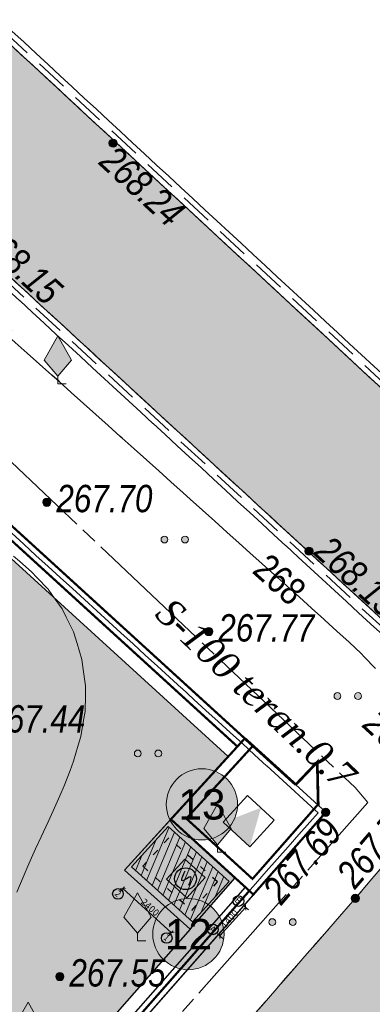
# Model space of a CAD drawing. Header units: inches. Extents: x -416310 to 1286511, y -34262 to 944600.
# Tile 45 of 84: x 188133 to 200997, y 152681 to 188658. Entities that reach past the tile are written whole.
import ezdxf
from ezdxf.enums import TextEntityAlignment as Align

# ---------------------------------------------------------------- set-up
doc = ezdxf.new("R2010")
doc.units = ezdxf.units.IN
doc.header["$MEASUREMENT"] = 0
for name, pattern in [('ACAD_ISO03W100', [30, 12, -18]), ('Auto_Street_NotBorder_Line_m1', [3, 1.5, -1.5]), ('Commnctn_Waterpipes_Line_Unground_m1', [10, 8, -0.5, 1, -0.5]), ('Fence_Stone_Contour_Mr1m_m1', [1, 1, 0]), ('Hydrotech_Tray_Gutter_m1', [1, 1, 0]), ('Hydrotech_Tray_Water_m1', [3, 2, -1]), ('Relef_Horizontal_Basic_m1', [1, 1, 0]), ('Relef_Horizontal_Bold_m1', [1, 1, 0])]:
    doc.linetypes.add(name, pattern=pattern)
doc.layers.get('Defpoints').update_dxf_attribs({"color": 4, "lineweight": 30})
for name, color, linetype in [('(002) Рамка', 7, 'Continuous'), ('Номер пп.', 7, 'Continuous'), ('Штрих Железобетона', 7, 'Continuous')]:
    doc.layers.add(name, color=color, linetype=linetype)
for name, color, linetype, lineweight in [('.', 7, 'Continuous', 15), ('wall', 7, 'Continuous', 5), ('ПЛАНИРОВКА', 7, 'Continuous', 30), ('Цоколь', 7, 'Continuous', 9), ('Экспликация', 7, 'Continuous', 30)]:
    doc.layers.add(name, color=color, linetype=linetype, lineweight=lineweight)
for name, color, linetype, lineweight, true_color in [('AUTO#_ROADS_EXIST_L', 7, 'Continuous', 15, 0x000000), ('COMMN_OBJCT_WATER_L', 7, 'Continuous', 15, 0x000000), ('COMMN_OBJCT_WATER_T', 7, 'Continuous', 15, 0x000000), ('GREEN_VGTAT_#####_B', 7, 'Continuous', 15, 0x000000), ('GREEN_VGTAT_SRVEY_B', 7, 'Continuous', 15, 0x000000)]:
    doc.layers.add(name, color=color, linetype=linetype, lineweight=lineweight, true_color=true_color)
for name, color, linetype, true_color in [('FENCE_GRDRL_#####_L', 7, 'Continuous', 0x000000), ('HYDRO_TECHN_CNSTR_L', 7, 'Continuous', 0x000000), ('RELEF_HRZNT_BASIC_L', 7, 'Continuous', 0x000000), ('RELEF_HRZNT_BOLD#_L', 7, 'Continuous', 0x000000), ('RELEF_HRZNT_INSCR_B', 7, 'Continuous', 0x000000), ('RELEF_POINT_PICKT_B', 7, 'Continuous', 0x000000), ('RELEF_POINT_PICKT_T', 7, 'Continuous', 0x000000)]:
    doc.layers.add(name, color=color, linetype=linetype, true_color=true_color)
doc.styles.add('ARIAL', font='arial.ttf')
doc.styles.add('Tahoma', font='tahoma.ttf')
doc.styles.add('БМ-431 (Times New Roman К)', font='timesi.ttf', dxfattribs={"height": 1})
doc.styles.add('Д-431 (Arial Narrow К)', font='ARIALNI.TTF', dxfattribs={"height": 1})
doc.styles.add('Р-131 (Arial Narrow)', font='ARIALN.TTF', dxfattribs={"height": 1})
doc.styles.add('Санжар', font='tahoma.ttf')
doc.styles.add('Юлия', font='times.ttf')
doc.linetypes.add('Fence_Stone_Mr1m_04_m1', pattern='A,8,[1,Topography.shx,S=0.4,R=90,X=0,Y=0],0', length=8)
doc.linetypes.add('FENCELINE1', pattern='A,6.35,-2.54,[133,ltypeshp.shx,S=2.54,R=0,X=-2.54,Y=0],-2.54,25.4', length=36.83)
doc.dimstyles.new('Санжар', dxfattribs={"dimtxt": 250, "dimasz": 140, "dimexe": 140, "dimexo": 70, "dimgap": 30, "dimtad": 1, "dimdec": 0, "dimtxsty": 'Санжар', "dimblk": 'OBLIQUE', "dimcen": 0, "dimclrd": 256, "dimclre": 256, "dimclrt": 12, "dimadec": 0, "dimazin": 0, "dimtfac": 1, "dimtdec": 0, "dimtmove": 1, "dimatfit": 3, "dimldrblk": 'OBLIQUE', "dimfxl": 0, "dimlwd": 13, "dimlwe": 13, "dimarcsym": 0})

# ---------------------------------------------------------------- blocks, each defined once
blk = doc.blocks.new('GreenMulberry_m1')
at = {"layer": 'GREEN_VGTAT_SRVEY_B', "linetype": 'Continuous', "lineweight": 13, "true_color": 0xfffffe}
blk.add_hatch(color=7, dxfattribs=at).paths.add_polyline_path([(0, 0.541), (1, 1.727), (0, 3.5), (-1, 1.727)])
at = {"layer": 'GREEN_VGTAT_SRVEY_B', "color": 18, "linetype": 'Continuous', "lineweight": 13, "true_color": 0x000000}
for p, q in [((-1, 1.727), (0, 3.5)), ((0, 3.5), (1, 1.727))]:
    blk.add_line(p, q, dxfattribs=at)
for points in [[(-1, 1.727), (0, 0.541), (1, 1.727)], [(0.6, 0), (0, 0), (0, 0.541)]]:
    blk.add_lwpolyline(points, dxfattribs=at)
blk = doc.blocks.new('GreenSubshrub_m1')
at = {"layer": 'GREEN_VGTAT_#####_B', "linetype": 'Continuous', "lineweight": 13, "true_color": 0x000000}
h = blk.add_hatch(color=18, dxfattribs=at)
h.paths.add_polyline_path([(-1, 0, 1), (-0.5, 0, 1)])
h.paths.add_polyline_path([(1, 0, 1), (0.5, 0, 1)])
at = {"layer": 'GREEN_VGTAT_#####_B', "color": 18, "linetype": 'Continuous', "lineweight": 13, "true_color": 0x000000}
for centre in [(-0.75, 0), (0.75, 0)]:
    blk.add_circle(centre, 0.25, dxfattribs=at)
blk = doc.blocks.new('PointHight_m1')
at = {"layer": 'RELEF_POINT_PICKT_B', "linetype": 'Continuous', "lineweight": 15, "true_color": 0x000000}
h = blk.add_hatch(color=18, dxfattribs=at)
edge = h.paths.add_edge_path()
edge.add_arc((0, 0), 0.3, 0, 360)
at = {"layer": 'RELEF_POINT_PICKT_B', "color": 18, "linetype": 'Continuous', "lineweight": 15, "true_color": 0x000000}
blk.add_circle((0, 0), 0.3, dxfattribs=at)
blk.add_point((0, 0), dxfattribs=at)
blk = doc.blocks.new('HorizntInscr_m1-flat-2')
at = {"color": 18, "linetype": 'Continuous', "lineweight": -3}
blk.add_wipeout([(-386, 1106), (1160, -291), (379, -1155), (-1167, 243)], dxfattribs=at).dxf.layer = 'RELEF_HRZNT_INSCR_B'
at = {"layer": 'RELEF_HRZNT_INSCR_B', "color": 34, "linetype": 'Continuous', "lineweight": 15, "true_color": 0xa55200, "style": 'Р-131 (Arial Narrow)'}
blk.add_attdef('Visota', text='', height=1000, rotation=317.8833, dxfattribs=at).set_placement((3, 2), align=Align.MIDDLE_CENTER)
blk = doc.blocks.new('55653')
at = {"layer": 'AUTO#_ROADS_EXIST_L', "color": 18, "linetype": 'Auto_Street_NotBorder_Line_m1', "lineweight": 15, "ltscale": 600, "true_color": 0x000000, "flags": 128}
blk.add_lwpolyline([(-63389, 136769), (-55999, 145265), (-42963, 160253), (-39644, 164161), (-39032, 165898), (-39042, 167200)], dxfattribs=at)
at = {"layer": 'RELEF_HRZNT_BASIC_L', "color": 34, "linetype": 'Relef_Horizontal_Basic_m1', "lineweight": 15, "ltscale": 600, "true_color": 0xa55200}
blk.add_lwpolyline([(-55315, 160477), (-54879, 161516), (-54429, 162502), (-53989, 163447), (-53585, 164364), (-53241, 165266), (-52980, 166167), (-52827, 167078), (-52807, 168013), (-52944, 168984), (-53249, 169991), (-53660, 170830), (-54168, 171543), (-54763, 172172), (-55436, 172759)], dxfattribs=at)
at = {"layer": 'GREEN_VGTAT_#####_B', "color": 18, "true_color": 0x000000, "xscale": 500, "yscale": 500, "zscale": 500}
for p in [(-49552, 173362, -353246), (-43241, 167642, -353246), (-50527, 165544, -353246), (-45620, 159381, -353246)]:
    blk.add_blockref('GreenSubshrub_m1', p, dxfattribs=at)
at = {"layer": 'GREEN_VGTAT_SRVEY_B', "color": 18, "true_color": 0x000000, "xscale": 500, "yscale": 500, "zscale": 500}
for p in [(-53819, 179056, -353246), (-47991, 161939, -353246), (-50907, 158702, -353246), (-54902, 154709, -353246)]:
    blk.add_blockref('GreenMulberry_m1', p, dxfattribs=at)
at = {"layer": 'RELEF_POINT_PICKT_B', "color": 18, "true_color": 0x000000, "xscale": 500, "yscale": 500, "zscale": 500}
for p in [(-51802, 187843, -85006), (-54220, 174724, -85544), (-44655, 172936, -85121), (-48311, 169999, -85480), (-44044, 163395, -85555), (-42963, 160253, -85493), (-53744, 157393, -85696)]:
    blk.add_blockref('PointHight_m1', p, dxfattribs=at)
at = {"layer": 'RELEF_POINT_PICKT_T', "color": 18, "true_color": 0x000000, "style": 'Д-431 (Arial Narrow К)'}
for s, rotation, p in [('268.24', 317.392, (-52024, 187462)), ('268.15', 317.392, (-56489, 184613)), ('268.13', 317.392, (-44186, 173205)), ('267.92', 317.392, (-42402, 166895)), ('267.75', 49.3834, (-43352, 160881)), ('267.69', 49.3834, (-46043, 160296))]:
    blk.add_text(s, height=1000, rotation=rotation, dxfattribs=at).set_placement(p, align=Align.MIDDLE_LEFT)
for s, p in [('267.77', (-59021, 180522)), ('267.70', (-53870, 174859)), ('267.77', (-47961, 170134)), ('267.44', (-56320, 166809)), ('267.55', (-53394, 157528))]:
    blk.add_text(s, height=1000, dxfattribs=at).set_placement(p, align=Align.MIDDLE_LEFT)
blk.add_blockref('HorizntInscr_m1-flat-2', (-45724, 171903)).add_auto_attribs({'Visota': '268'})
at = {"layer": 'COMMN_OBJCT_WATER_L', "color": 5, "linetype": 'Commnctn_Waterpipes_Line_Unground_m1', "lineweight": 15, "ltscale": 600, "true_color": 0x0000ff, "flags": 128}
blk.add_lwpolyline([(-87124, 227444), (-97646, 216128), (-42975, 164297), (-42509, 163757), (-130133, 64665)], dxfattribs=at)
at = {"layer": 'FENCE_GRDRL_#####_L', "color": 18, "linetype": 'Fence_Stone_Mr1m_04_m1', "lineweight": 13, "ltscale": 600, "true_color": 0x000000, "flags": 128}
blk.add_lwpolyline([(-66263, 138109), (-44044, 163395), (-103566, 217771), (-119220, 200739), (-143919, 173702)], dxfattribs=at)
at = {"layer": 'FENCE_GRDRL_#####_L', "color": 18, "linetype": 'Fence_Stone_Contour_Mr1m_m1', "lineweight": 13, "ltscale": 600, "true_color": 0x000000, "flags": 128}
blk.add_lwpolyline([(-66413, 138241), (-44323, 163380), (-103553, 217489), (-119072, 200604), (-143771, 173568)], dxfattribs=at)
at = {"layer": 'HYDRO_TECHN_CNSTR_L', "color": 18, "linetype": 'Hydrotech_Tray_Gutter_m1', "lineweight": 15, "ltscale": 600, "true_color": 0x000000, "flags": 128}
for points in [[(-92715, 233373), (-93980, 229648), (-91052, 224388), (-76058, 210470), (-27667, 165584), (-19996, 158848)], [(-92336, 233245), (-93544, 229688), (-90733, 224638), (-75784, 210763), (-27399, 165881), (-19732, 159149)], [(-39046, 167728), (-79678, 205195), (-94839, 219506), (-98383, 223369), (-99514, 224233), (-102473, 224356), (-106788, 222961), (-117039, 211833), (-139337, 187726), (-156757, 169166), (-178611, 145868), (-188871, 135209)], [(-39317, 167434), (-79950, 204903), (-95124, 219225), (-98654, 223073), (-99657, 223838), (-102418, 223953), (-106565, 222613), (-116745, 211562), (-139044, 187454), (-156465, 168893), (-178321, 145593), (-188583, 134931)]]:
    blk.add_lwpolyline(points, dxfattribs=at)
at = {"layer": 'HYDRO_TECHN_CNSTR_L', "color": 3, "linetype": 'Hydrotech_Tray_Water_m1', "lineweight": 25, "ltscale": 600, "true_color": 0x00ff00, "flags": 128}
for points in [[(-92526, 233309), (-93762, 229668), (-90892, 224513), (-75921, 210617), (-27533, 165733), (-19864, 158999)], [(-39181, 167581), (-79814, 205049), (-94981, 219366), (-98518, 223221), (-99585, 224036), (-102445, 224155), (-106676, 222787), (-116892, 211698), (-139190, 187590), (-156611, 169030), (-178466, 145731), (-188727, 135070)]]:
    blk.add_lwpolyline(points, dxfattribs=at)
at = {"layer": 'RELEF_HRZNT_BOLD#_L', "color": 34, "linetype": 'Relef_Horizontal_Bold_m1', "lineweight": 30, "ltscale": 600, "true_color": 0xa55200}
blk.add_lwpolyline([(-42224, 168645), (-42751, 169197), (-43189, 169607), (-44115, 170450), (-45471, 171676), (-47200, 173232), (-49243, 175067), (-51541, 177128), (-54038, 179365), (-56674, 181726), (-59392, 184158), (-62133, 186610), (-64839, 189031), (-67453, 191369), (-69917, 193572)], dxfattribs=at)
at = {"layer": 'COMMN_OBJCT_WATER_T', "color": 18, "linetype": 'Continuous', "true_color": 0x000000, "style": 'БМ-431 (Times New Roman К)'}
blk.add_text('S-100 teran.0.7', height=1000, rotation=316.5276, dxfattribs=at).set_placement((-46587, 167722), align=Align.MIDDLE)
blk = doc.blocks.new('6h65')
h = blk.add_hatch(color=256)
h.dxf.hatch_style = 1
h.paths.add_polyline_path([(-25754, -209977), (-24710, -209576), (-25015, -210652)])
at = {"elevation": 1103396}
blk.add_lwpolyline([(-25754, -209977), (-25015, -210652), (-24341, -209914), (-25079, -209239)], close=True, dxfattribs=at)
blk = doc.blocks.new('55555')
at = {"layer": 'Штрих Железобетона'}
h = blk.add_hatch(color=2, dxfattribs=at)
h.dxf.hatch_style = 1
h.paths.add_polyline_path([(-26004, -208394), (-26743, -207719), (-27417, -208458), (-26679, -209132)])
at = {"elevation": 1103396}
blk.add_lwpolyline([(-26004, -208394), (-26743, -207719), (-27417, -208458), (-26679, -209132)], close=True, dxfattribs=at)
at = {"color": 6}
blk.add_circle((-26721, -208437, 1103396), 399, dxfattribs=at)
blk.add_spline([(-26600, -208667, 1103396), (-26534, -208368, 1103396), (-26835, -208513, 1103396), (-26740, -208152, 1103396)], degree=3, dxfattribs=at)
blk = doc.blocks.new('_Oblique')
at = {"color": 0, "linetype": 'ByBlock', "lineweight": -2}
blk.add_line((-0.5, -0.5), (0.5, 0.5), dxfattribs=at)
blk = doc.blocks.new('*D56')
at = {"lineweight": 13, "transparency": 16777216}
for p, q in [((-700398, 4079216), (-700603, 4079118)), ((-699360, 4077053), (-699565, 4076954))]:
    blk.add_line(p, q, dxfattribs=at)
at = {"linetype": 'Continuous', "lineweight": 13, "transparency": 16777216}
blk.add_line((-699439, 4077015), (-700477, 4079179), dxfattribs=at)
at = {"layer": 'Defpoints', "color": 0, "transparency": 16777216}
for p in [(-700477, 4079179), (-700335, 4079247), (-699297, 4077083)]:
    blk.add_point(p, dxfattribs=at)
at = {"lineweight": 13, "transparency": 16777216, "xscale": 140, "yscale": 140, "zscale": 140}
for p, rotation in [((-700477, 4079179), 115.6288201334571), ((-699439, 4077015), 295.6288201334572)]:
    blk.add_blockref('_Oblique', p, dxfattribs=dict(at, rotation=rotation))
at = {"color": 12, "transparency": 16777216, "insert": (-699814, 4078166), "char_height": 250, "attachment_point": 5, "rotation": 295.6288, "style": 'Санжар'}
blk.add_mtext('2400', dxfattribs=at)
blk = doc.blocks.new('*D57')
at = {"linetype": 'Continuous', "lineweight": 13, "transparency": 16777216}
blk.add_line((-697851, 4076244), (-696589, 4076849), dxfattribs=at)
at = {"lineweight": 13, "transparency": 16777216}
for p, q in [((-696636, 4076948), (-696528, 4076723)), ((-697898, 4076343), (-697790, 4076117))]:
    blk.add_line(p, q, dxfattribs=at)
at = {"layer": 'Defpoints', "color": 0, "transparency": 16777216}
for p in [(-696666, 4077011), (-696589, 4076849), (-697929, 4076406)]:
    blk.add_point(p, dxfattribs=at)
at = {"lineweight": 13, "transparency": 16777216, "xscale": 140, "yscale": 140, "zscale": 140}
for p, rotation in [((-696589, 4076849), 25.62882013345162), ((-697851, 4076244), 205.6288201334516)]:
    blk.add_blockref('_Oblique', p, dxfattribs=dict(at, rotation=rotation))
at = {"color": 12, "transparency": 16777216, "insert": (-697289, 4076691), "char_height": 250, "attachment_point": 5, "rotation": 25.6288, "style": 'Санжар'}
blk.add_mtext('1400', dxfattribs=at)
blk = doc.blocks.new('нум1')
at = {"layer": 'Номер пп.', "ltscale": 100, "true_color": 0xffffff}
h = blk.add_hatch(color=7, dxfattribs=at)
edge = h.paths.add_edge_path()
edge.add_arc((0, 0), 3.515, 0, 360)
at = {"layer": 'Номер пп.', "color": 18, "lineweight": 15, "true_color": 0x000000}
blk.add_circle((0, 0), 3.515, dxfattribs=at)
at = {"layer": 'Номер пп.', "color": 0, "ltscale": 100, "style": 'Юлия'}
blk.add_attdef('ЦИФРА', text='', height=4, dxfattribs=at).set_placement((0, 0), align=Align.MIDDLE_CENTER)
blk = doc.blocks.new('ujyyyry')
at = {"layer": '.'}
h = blk.add_hatch(dxfattribs=at)
h.set_pattern_fill('ANSI31', color=1, scale=80)
h.set_pattern_definition([(45, (0, 0), (-179.605122, 179.605122), [])])
h.paths.add_polyline_path([(-698588.4, 4077088.9), (-699886.1, 4079793.8), (-698084, 4080658.3), (-696786.3, 4077953.5)])
at = {"linetype": 'ByBlock', "lineweight": 30}
blk.add_lwpolyline([(-698588.4, 4077088.9), (-699886.1, 4079793.8), (-698084, 4080658.3), (-696786.3, 4077953.5)], close=True, dxfattribs=at)
at = {"layer": 'wall', "color": 4, "linetype": 'ACAD_ISO03W100', "lineweight": 25, "ltscale": 20}
blk.add_lwpolyline([(-697186.4, 4078095.3), (-698224.5, 4080259.2), (-699486.8, 4079653.6), (-698448.7, 4077489.7)], close=True, dxfattribs=at)
at = {"layer": 'wall', "color": 5, "linetype": 'ByBlock', "lineweight": 25, "ltscale": 100}
for centre in [(-700713.8, 4079064.9), (-696738.2, 4077160.9), (-699675.7, 4076901.1), (-698000.4, 4076555.4)]:
    blk.add_circle(centre, 194.4, dxfattribs=at)
at = {"color": 1, "lineweight": 18, "style": 'Tahoma'}
for s, p in [('2', (-700853.2, 4079099.5)), ('1', (-699817.9, 4076941.5)), ('Б', (-696889.9, 4077221.2)), ('А', (-698146.1, 4076603))]:
    blk.add_text(s, height=237.6, rotation=295.62882, dxfattribs=at).set_placement(p)
for p1, p2, distance, picture, middle in [((-699296.7, 4077082.9), (-700334.8, 4079246.8), 157.8, '*D56', (-699813.6, 4078165.9)), ((-697928.7, 4076405.9), (-696666.5, 4077011.5), -180.1, '*D57', (-697288.9, 4076690.7))]:
    dim = blk.add_aligned_dim(p1=p1, p2=p2, distance=distance, dimstyle='Санжар')
    dim.commit()
    dim.dimension.update_dxf_attribs({"geometry": picture, "text_midpoint": middle})

msp = doc.modelspace()

# ---------------------------------------------------------------- hatches: boundary and pattern name
at = {"layer": 'Штрих Железобетона', "true_color": 0x969696}
h = msp.add_hatch(dxfattribs=at)
h.set_pattern_fill('ANSI33', color=252, scale=100, angle=49.68473873)
h.set_pattern_definition([(94.68474, (243342.1, -3697.8), (-632.8786, -51.8624), []), (94.68474, (243632.6, -3355.43), (-632.8786, -51.8624), [317.5, -158.75])])
h.paths.add_polyline_path([(219726.7522, 150330.807), (211529.5591, 157870.6175), (208830.5591, 157752.6175), (207075.5591, 157175.6175), (203463.5591, 153141.6175), (191779.5591, 139723.6175), (183637.5591, 130540.6175), (171212.5591, 116269.6175), (157295.5591, 100588.6175), (140749.5591, 81506.6175), (124845.7974, 63964.093), (125043.5591, 63211.6175), (120034.1209, 57835.065), (110270.994, 66931.5595), (107951.5591, 69226.6175), (97686.5591, 78559.6175), (80048.5591, 94536.6175), (52939.5591, 118573.6175), (48881.9647, 122249.2167), (47097.616, 122928.6015), (41489.6623, 117960.5956), (36469.6365, 123051.1849), (59157.5591, 145424.6175), (80952.5591, 168643.6175), (99264.5591, 188150.6175), (120003.5591, 210673.6175), (131251.5591, 222756.6175), (133139.4069, 228816.5456), (132475.065, 231845.9707), (150627.1986, 229675.4977), (149362.6111, 225950.2987), (152290.5591, 220690.6175), (167284.5591, 206772.6175), (215675.5591, 161886.6175), (223692.3005, 154846.4072)])
h.paths.add_polyline_path([(119804.5591, 66001.6175), (121117.5591, 66248.6175), (137816.5591, 84927.6175), (154876.5591, 104590.6175), (166715.5591, 118096.6175), (179953.5591, 133071.6175), (187343.5591, 141567.6175), (200379.5591, 156555.6175), (203698.5591, 160463.6175), (204310.1718, 162200.1597), (204296.5591, 164030.6175), (163664.5591, 201497.6175), (148503.5591, 215808.6175), (144959.2842, 219671.5143), (143828.011, 220534.9435), (140869.474, 220658.1505), (136554.5591, 219263.6175), (126303.5591, 208135.6175), (104005.5591, 184028.6175), (86585.5591, 165468.6175), (64731.5591, 142170.6175), (54470.9689, 131510.8251), (54095.8361, 130073.5887), (54721.059, 127449.07), (56095.5591, 124044.6175), (82895.5591, 98997.6175), (111337.5591, 74191.6175), (112202.5591, 73419.6175)], flags=16)
at = {"layer": 'Штрих Железобетона', "true_color": 0x90ca77}
h = msp.add_hatch(color=73, dxfattribs=at)
h.dxf.hatch_style = 1
h.paths.add_polyline_path([(165213.5333, 155330.0325), (181302.5339, 154010.7941), (186479.4946, 159701.0426), (182100.9958, 163684.5798), (186913.3471, 168952.3592), (168751.1363, 185544.3482), (164014.7033, 180359.6717), (164339.1059, 182621.5714), (168239.995, 186851.9855), (195738.8813, 161730.5271), (191953.1567, 157586.5316), (194347.5447, 155426.6597), (176403.4838, 135005.69), (176320.1425, 134913.2056), (164062.1032, 141379.8508), (164236.4413, 143492.0481), (164318.7802, 144489.627), (164544.3919, 147223.0323), (173680.2439, 146729.4823), (173574.8206, 144778.046), (182327.2266, 144305.2111), (182687.1774, 150968.0761), (173934.7714, 151440.911), (173823.2439, 149376.4823), (169970.5591, 149584.6175), (164762.5368, 149865.9727)])
edge = h.paths.add_edge_path(flags=17)
edge.add_line((128766.6232, 125475.3074), (127731.678, 118259.1458))
edge.add_line((127731.678, 118259.1458), (126444.8453, 118443.7039))
edge.add_line((126444.8453, 118443.7039), (125520.635, 111999.6419))
edge.add_line((125520.635, 111999.6419), (125020.9057, 108515.2764))
edge.add_line((125020.9057, 108515.2764), (111021.7879, 121094.0871))
edge.add_arc((113372.6043, 123701.6888), 3510.8297, 171.93263841, 227.96457134, ccw=False)
edge.add_line((109896.5187, 124194.389), (111699.0683, 136762.6771))
edge.add_line((111699.0683, 136762.6771), (114170.9009, 136408.1657))
edge.add_line((114170.9009, 136408.1657), (113957.9492, 134923.3588))
edge.add_line((113957.9492, 134923.3588), (115244.7819, 134738.8007))
edge.add_line((115244.7819, 134738.8007), (114030.9573, 126275.4013))
edge.add_line((114030.9573, 126275.4013), (121504.4854, 125203.5444))
edge.add_line((121504.4854, 125203.5444), (121689.0436, 126490.3771))
edge.add_line((121689.0436, 126490.3771), (128766.6232, 125475.3074))
edge = h.paths.add_edge_path()
edge.add_line((114383.8526, 137892.9726), (111912.02, 138247.484))
edge.add_line((111912.02, 138247.484), (112714.138, 143840.2567))
edge.add_arc((116178.6874, 143343.3695), 3500, 81.83827018, 171.83827018, ccw=False)
edge.add_line((116675.5747, 146807.9189), (123255.3732, 145864.2412))
edge.add_line((123255.3732, 145864.2412), (122673.3052, 141805.769))
edge.add_line((122673.3052, 141805.769), (116387.6226, 142707.2645))
edge.add_line((116387.6226, 142707.2645), (115883.6369, 139193.2214))
edge.add_line((115883.6369, 139193.2214), (114596.8043, 139377.7796))
edge.add_line((114596.8043, 139377.7796), (114383.8526, 137892.9726))
h.paths.add_polyline_path([(131520.7983, 144678.8102), (130938.7304, 140620.3379), (124653.0478, 141521.8334), (125235.1157, 145580.3057)])
h.paths.add_polyline_path([(146525.6856, 139698.1518), (150348.6218, 139149.8645), (149113.5021, 130537.9844), (142293.3668, 131516.1313), (137985.3158, 132133.994), (138709.3515, 137182.3375), (137323.5317, 137381.0924), (138019.1739, 142231.4617), (142255.823, 141623.8395), (142071.2648, 140337.0068)])
edge = h.paths.add_edge_path()
edge.add_line((113167.3094, 173122.5128), (119310.1349, 172241.506))
edge.add_line((119310.1349, 172241.506), (119097.1832, 170756.6991))
edge.add_line((119097.1832, 170756.6991), (120384.0159, 170572.1409))
edge.add_line((120384.0159, 170572.1409), (119340.5526, 163296.587))
edge.add_line((119340.5526, 163296.587), (124388.8962, 162572.5513))
edge.add_line((124388.8962, 162572.5513), (124204.338, 161285.7187))
edge.add_line((124204.338, 161285.7187), (125441.6771, 161108.2589))
edge.add_line((125441.6771, 161108.2589), (124618.2639, 155367.0055))
edge.add_line((124618.2639, 155367.0055), (121235.9982, 155852.0916))
edge.add_line((121235.9982, 155852.0916), (118615.6502, 158242.2006))
edge.add_line((118615.6502, 158242.2006), (110790.4497, 165379.8334))
edge.add_arc((113149.1098, 167965.7031), 3500, 137.05487217, 227.63098815, ccw=False)
edge.add_line((110587.087, 170350.2448), (113167.3094, 173122.5128))
h.paths.add_polyline_path([(136693.5001, 189902.5115), (135769.2898, 183458.4494), (137056.1225, 183273.8913), (136063.7676, 176354.6911), (134895.7195, 176522.2131), (135080.2776, 177809.0457), (130625.8569, 178447.9008), (130441.2988, 177161.0681), (121512.6598, 178441.6176), (121022.8709, 175026.5617), (119736.0383, 175211.1198), (119523.0866, 173726.3129), (114411.5909, 174459.4059), (122331.2774, 182968.5536), (126568.974, 179024.4183)], flags=17)
h.paths.add_polyline_path([(127421.4197, 160824.3233), (126598.0065, 155083.0699), (132883.6891, 154181.5745), (133891.6604, 161209.6605), (128843.3169, 161933.6963), (128658.7588, 160646.8636)])
h.paths.add_polyline_path([(148822.9586, 156138.5331), (155532.0932, 155176.3059), (154568.9511, 148343.8369), (155861.3382, 148158.4822), (157047.7328, 156435.9074), (157743.6217, 161287.9971), (148241.5997, 162650.7814), (147522.7098, 157638.3174), (149007.5168, 157425.3657)])
edge = h.paths.add_edge_path()
edge.add_line((102739.5473, 123155.4234), (89917.8001, 108884.2211))
edge.add_line((89917.8001, 108884.2211), (84588.5591, 108552.6175))
edge.add_line((84588.5591, 108552.6175), (81442.5293, 105073.165))
edge.add_line((81442.5293, 105073.165), (117991.7267, 72026.338))
edge.add_line((117991.7267, 72026.338), (119492.1312, 71363.5249))
edge.add_line((119492.1312, 71363.5249), (172788.9797, 131088.6714))
edge.add_line((172788.9797, 131088.6714), (163984.3922, 135756.0845))
edge.add_line((163984.3922, 135756.0845), (152181.1118, 137290.1684))
edge.add_line((152181.1118, 137290.1684), (151691.5962, 133875.911))
edge.add_line((151691.5962, 133875.911), (154409.2369, 133485.1646))
edge.add_line((154409.2369, 133485.1646), (154704.6659, 135540.4516))
edge.add_line((154704.6659, 135540.4516), (157133.4537, 135191.3352))
edge.add_line((157133.4537, 135191.3352), (156400.0407, 130089.012))
edge.add_line((156400.0407, 130089.012), (153971.2529, 130438.1284))
edge.add_line((153971.2529, 130438.1284), (154266.9583, 132495.3379))
edge.add_line((154266.9583, 132495.3379), (151549.4604, 132885.0827))
edge.add_line((151549.4604, 132885.0827), (150957.4495, 128758.1761))
edge.add_line((150957.4495, 128758.1761), (142939.4922, 129908.1152))
edge.add_line((142939.4922, 129908.1152), (142428.4081, 126344.5786))
edge.add_line((142428.4081, 126344.5786), (143913.215, 126131.6269))
edge.add_line((143913.215, 126131.6269), (143728.6569, 124844.7942))
edge.add_line((143728.6569, 124844.7942), (150261.8073, 123907.8068))
edge.add_line((150261.8073, 123907.8068), (148089.7002, 108762.7763))
edge.add_line((148089.7002, 108762.7763), (142546.421, 109557.7959))
edge.add_line((142546.421, 109557.7959), (142361.8629, 108270.9632))
edge.add_line((142361.8629, 108270.9632), (137907.4421, 108909.8183))
edge.add_line((137907.4421, 108909.8183), (138034.4614, 109765.232))
edge.add_line((138034.4614, 109765.232), (127442.8387, 111284.2874))
edge.add_line((127442.8387, 111284.2874), (126810.7183, 106907.0527))
edge.add_line((126810.7183, 106907.0527), (133733.7873, 100686.3781))
edge.add_line((133733.7873, 100686.3781), (131060.5022, 97710.8871))
edge.add_line((131060.5022, 97710.8871), (125713.5764, 91760.2245))
edge.add_line((125713.5764, 91760.2245), (116787.4048, 99780.7728))
edge.add_line((116787.4048, 99780.7728), (119794.4318, 103127.3318))
edge.add_arc((117191.0169, 105466.6118), 3500, 318.05894504, 408.06236728)
edge.add_line((119530.1414, 108070.1664), (105120.8648, 121015.9644))
edge.add_line((105120.8648, 121015.9644), (102739.5473, 123155.4234))
edge = h.paths.add_edge_path()
edge.add_line((102322.777, 165882.4931), (109811.8958, 159051.4119))
edge.add_arc((107453.2356, 156465.5422), 3500, 4.33721997, 47.63098815, ccw=False)
edge.add_line((110943.2124, 156730.2349), (110611.4836, 153832.9659))
edge.add_line((110611.4836, 153832.9659), (109968.4439, 149334.4984))
edge.add_line((109968.4439, 149334.4984), (107259.2474, 149722.1545))
edge.add_line((107259.2474, 149722.1545), (108250.7711, 156651.5759))
edge.add_line((108250.7711, 156651.5759), (93402.011, 158776.2695))
edge.add_line((93402.011, 158776.2695), (90994.0248, 141947.6747))
edge.add_line((90994.0248, 141947.6747), (90356.6167, 137493.0467))
edge.add_line((90356.6167, 137493.0467), (96296.1208, 136643.1693))
edge.add_line((96296.1208, 136643.1693), (96933.5289, 141097.7973))
edge.add_line((96933.5289, 141097.7973), (105842.7849, 139822.9811))
edge.add_line((105842.7849, 139822.9811), (106834.3086, 146752.4025))
edge.add_line((106834.3086, 146752.4025), (109543.4636, 146364.7523))
edge.add_line((109543.4636, 146364.7523), (107544.1799, 132393.5479))
edge.add_line((107544.1799, 132393.5479), (91318.7859, 114333.9281))
edge.add_line((91318.7859, 114333.9281), (92492.117, 113245.8422))
edge.add_line((92492.117, 113245.8422), (89614.9581, 110043.4302))
edge.add_line((89614.9581, 110043.4302), (88574.4722, 109987.8548))
edge.add_line((88574.4722, 109987.8548), (84523.3909, 109771.4747))
edge.add_line((84523.3909, 109771.4747), (79891.9959, 113839.2894))
edge.add_line((79891.9959, 113839.2894), (76248.608, 109746.0271))
edge.add_line((76248.608, 109746.0271), (59461.5933, 124828.0681))
edge.add_line((59461.5933, 124828.0681), (95997.9828, 164884.005))
edge.add_line((95997.9828, 164884.005), (98214.4425, 162862.2963))
edge.add_line((98214.4425, 162862.2963), (99798.1144, 164598.5231))
edge.add_line((99798.1144, 164598.5231), (100536.9343, 163924.6202))
edge.add_line((100536.9343, 163924.6202), (102322.777, 165882.4931))
edge = h.paths.add_edge_path()
edge.add_line((159168.4455, 171222.5894), (161154.1951, 185068.2404))
edge.add_line((161154.1951, 185068.2404), (165286.7581, 189549.899))
edge.add_line((165286.7581, 189549.899), (139833.0917, 212802.9578))
edge.add_line((139833.0917, 212802.9578), (102945.2734, 172535.6866))
edge.add_line((102945.2734, 172535.6866), (103032.4483, 172456.1715))
edge.add_arc((105391.1084, 175042.0413), 3500, 227.63098815, 317.05487217)
edge.add_line((107953.1312, 172657.4996), (119769.2546, 185353.0953))
edge.add_line((119769.2546, 185353.0953), (117480.1441, 187483.6303))
edge.add_line((117480.1441, 187483.6303), (134078.7014, 205317.6159))
edge.add_line((134078.7014, 205317.6159), (136455.9052, 203145.9343))
edge.add_line((136455.9052, 203145.9343), (137568.7825, 204364.1314))
edge.add_line((137568.7825, 204364.1314), (135686.1143, 206084.0327))
edge.add_line((135686.1143, 206084.0327), (140498.4656, 211351.8121))
edge.add_line((140498.4656, 211351.8121), (158660.6764, 194759.8231))
edge.add_line((158660.6764, 194759.8231), (153848.3251, 189492.0436))
edge.add_line((153848.3251, 189492.0436), (151965.6569, 191211.9449))
edge.add_line((151965.6569, 191211.9449), (150852.7796, 189993.7479))
edge.add_line((150852.7796, 189993.7479), (149138.8315, 188117.5963))
edge.add_line((149138.8315, 188117.5963), (152828.4019, 187588.4365))
edge.add_line((152828.4019, 187588.4365), (153012.9601, 188875.2691))
edge.add_line((153012.9601, 188875.2691), (157467.3808, 188236.4141))
edge.add_line((157467.3808, 188236.4141), (163303.7351, 187399.3615))
edge.add_line((163303.7351, 187399.3615), (162234.1793, 186239.4556))
edge.add_line((162234.1793, 186239.4556), (159262.5652, 186665.6458))
edge.add_line((159262.5652, 186665.6458), (157090.4581, 171520.6153))
edge.add_line((157090.4581, 171520.6153), (159168.4455, 171222.5894))
h.paths.add_polyline_path([(158983.8873, 169935.7567), (150570.7238, 171142.3765), (150755.2819, 172429.2091), (143410.437, 173482.6101), (142714.7948, 168632.2409), (143704.6661, 168490.2731), (143188.4447, 164890.9159), (157956.5818, 162772.863)])
h.paths.add_polyline_path([(136878.7477, 125827.2113), (137574.3898, 130677.5806), (141454.6853, 130121.0669), (140943.6012, 126557.5303), (139458.7943, 126770.482), (139274.2362, 125483.6493)], flags=17)
h.paths.add_polyline_path([(114077.0288, 153343.021), (113707.9125, 150769.3557), (116704.749, 150339.548), (117091.5725, 152910.3571)])

# ---------------------------------------------------------------- next in the draw order: block references
msp.add_blockref('55653', (243342.1189, -3697.8051))

# ---------------------------------------------------------------- next in the draw order: hatches: boundary and pattern name
at = {"layer": 'Цоколь'}
h = msp.add_hatch(color=153, dxfattribs=at)
h.dxf.hatch_style = 1
h.paths.add_polyline_path([(194347.5447, 155426.6597), (195993.9168, 157300.2888), (193648.0211, 159441.7935), (191953.1567, 157586.5316)])

# ---------------------------------------------------------------- next in the draw order: linework, layer by layer
at = {"layer": '(002) Рамка', "color": 3, "linetype": 'FENCELINE1', "lineweight": 30, "ltscale": 50, "const_width": 100, "elevation": -85555.4, "flags": 128}
msp.add_lwpolyline([(198204.7537, 160707.0595), (196345.3541, 162395.5019)], dxfattribs=at)
at = {"layer": '(002) Рамка', "color": 3, "linetype": 'FENCELINE1', "lineweight": 30, "ltscale": 100, "const_width": 100, "elevation": -85555.4, "flags": 128}
msp.add_lwpolyline([(198194.6955, 160696.4961), (198990.5123, 161532.2821), (199024.4273, 159938.4992)], dxfattribs=at)
at = {"layer": '(002) Рамка', "color": 5, "linetype": 'FENCELINE1', "lineweight": 30, "ltscale": 100, "const_width": 80}
msp.add_lwpolyline([(196507.9978, 156824.8544), (176531.712, 134091.1417)], dxfattribs=at)
at = {"color": 194, "const_width": 80, "elevation": -85555.4}
for points in [[(196345.3541, 162395.5019), (168850.1067, 187513.6359)], [(196075.5656, 162100.1814), (168578.9459, 187219.5691)], [(196345.9053, 162394.9983), (193648.0211, 159441.7935), (196658.7296, 156693.3991), (199298.5591, 159697.6175)], [(198998.0811, 159961.6497), (196627.3369, 157263.6598), (194213.2289, 159467.4337), (196641.2258, 162125.2098)]]:
    msp.add_lwpolyline(points, dxfattribs=at)
for points in [[(165213.5333, 155330.0325), (181302.5339, 154010.7941), (186479.4946, 159701.0426), (182100.9958, 163684.5798), (186913.3471, 168952.3592), (168751.1363, 185544.3482), (164014.7033, 180359.6717), (164339.1059, 182621.5714), (168239.995, 186851.9855), (195738.8813, 161730.5271), (191953.1567, 157586.5316), (194347.5447, 155426.6597), (176403.4838, 135005.69)], [(195738.8814, 161730.5272), (168239.995, 186851.9855)], [(196357.7588, 156956.8705), (176381.4731, 134223.1578)], [(196658.2368, 156692.8382), (176681.951, 133959.1256)], [(194347.5447, 155426.6597), (176403.4838, 135005.69)]]:
    msp.add_lwpolyline(points)
at = {"elevation": -85555.4}
msp.add_lwpolyline([(194347.5447, 155426.6597), (195993.9168, 157300.2888), (193648.0211, 159441.7935), (191953.1567, 157586.5316), (194347.5447, 155426.6597)], dxfattribs=at)
at = {"layer": 'HYDRO_TECHN_CNSTR_L', "color": 18, "linetype": 'Hydrotech_Tray_Gutter_m1', "lineweight": 15, "ltscale": 600, "true_color": 0x000000, "flags": 128}
msp.add_lwpolyline([(219726.7522, 150330.807), (211529.5591, 157870.6175), (208830.5591, 157752.6175), (207075.5591, 157175.6175), (203463.5591, 153141.6175), (191779.5591, 139723.6175), (183637.5591, 130540.6175), (171212.5591, 116269.6175), (157295.5591, 100588.6175), (140749.5591, 81506.6175), (124845.7974, 63964.093), (124845.7974, 63964.093), (125043.5591, 63211.6175), (120034.1209, 57835.065), (110270.994, 66931.5595), (107951.5591, 69226.6175), (97686.5591, 78559.6175), (80048.5591, 94536.6175), (52939.5591, 118573.6175), (48881.9647, 122249.2167), (47097.616, 122928.6015), (41489.6623, 117960.5956), (36469.6365, 123051.1849), (59157.5591, 145424.6175), (80952.5591, 168643.6175), (99264.5591, 188150.6175), (120003.5591, 210673.6175), (131251.5591, 222756.6175), (133139.4069, 228816.5456), (132475.065, 231845.9707), (150627.1986, 229675.4977), (149362.6111, 225950.2987), (152290.5591, 220690.6175), (167284.5591, 206772.6175), (215675.5591, 161886.6175), (223692.3005, 154846.4072), (219726.7522, 150330.807)], dxfattribs=at)
at = {"layer": 'HYDRO_TECHN_CNSTR_L', "color": 18, "linetype": 'Hydrotech_Tray_Gutter_m1', "lineweight": 15, "ltscale": 600, "true_color": 0x000000, "elevation": 85038.4, "flags": 128}
msp.add_lwpolyline([(119804.5591, 66001.6175), (121117.5591, 66248.6175), (137816.5591, 84927.6175), (154876.5591, 104590.6175), (166715.5591, 118096.6175), (179953.5591, 133071.6175), (187343.5591, 141567.6175), (200379.5591, 156555.6175), (203698.5591, 160463.6175), (204310.1718, 162200.1597), (204296.5591, 164030.6175), (163664.5591, 201497.6175), (148503.5591, 215808.6175), (144959.2842, 219671.5143), (143828.011, 220534.9435), (140869.474, 220658.1505), (136554.5591, 219263.6175), (126303.5591, 208135.6175), (104005.5591, 184028.6175), (86585.5591, 165468.6175), (64731.5591, 142170.6175), (54470.9689, 131510.8251), (54095.8361, 130073.5887), (54721.059, 127449.07), (56095.5591, 124044.6175), (82895.5591, 98997.6175), (111337.5591, 74191.6175), (112202.5591, 73419.6175), (119804.5591, 66001.6175)], dxfattribs=at)

# ---------------------------------------------------------------- next in the draw order: block references
at = {"xscale": 1.322128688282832, "yscale": 1.322128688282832, "zscale": 1.322128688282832}
msp.add_blockref('6h65', (229605.0689, 436947.2587, -355435.3451), dxfattribs=at)
at = {"rotation": 22.21569083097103}
msp.add_blockref('ujyyyry', (2382686.3121, -3354613.5857, -1103395.5), dxfattribs=at)
msp.add_blockref('55555', (220905.5462, 365707.1348, -1103395.5))
at = {"layer": 'Экспликация', "color": 18, "ltscale": 0.5, "true_color": 0x000000}
ref = msp.add_blockref('нум1', (194781.1055, 159987.4446, -835704.5), dxfattribs=dict(at, xscale=369.9594313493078, yscale=369.9594313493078, zscale=369.9594313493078, rotation=0.05054835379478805))
ref.add_attrib('ЦИФРА', '13', dxfattribs={"layer": 'ПЛАНИРОВКА', "color": 18, "ltscale": 100, "true_color": 0x000000, "height": 1109.87829, "rotation": 0.05054835, "style": 'ARIAL'}).set_placement((194781.1055, 159987.4446, -835704.5), align=Align.MIDDLE_CENTER)
ref = msp.add_blockref('нум1', (194287.2835, 155245.4771), dxfattribs=dict(at, xscale=369.9594313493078, yscale=369.9594313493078, zscale=369.9594313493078, rotation=0.05054835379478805))
ref.add_attrib('ЦИФРА', '12', dxfattribs={"layer": 'ПЛАНИРОВКА', "color": 18, "ltscale": 100, "true_color": 0x000000, "height": 1109.87829, "rotation": 0.05054835, "style": 'ARIAL'}).set_placement((194287.2835, 155245.4771), align=Align.MIDDLE_CENTER)

doc.saveas('drawing.dxf')
